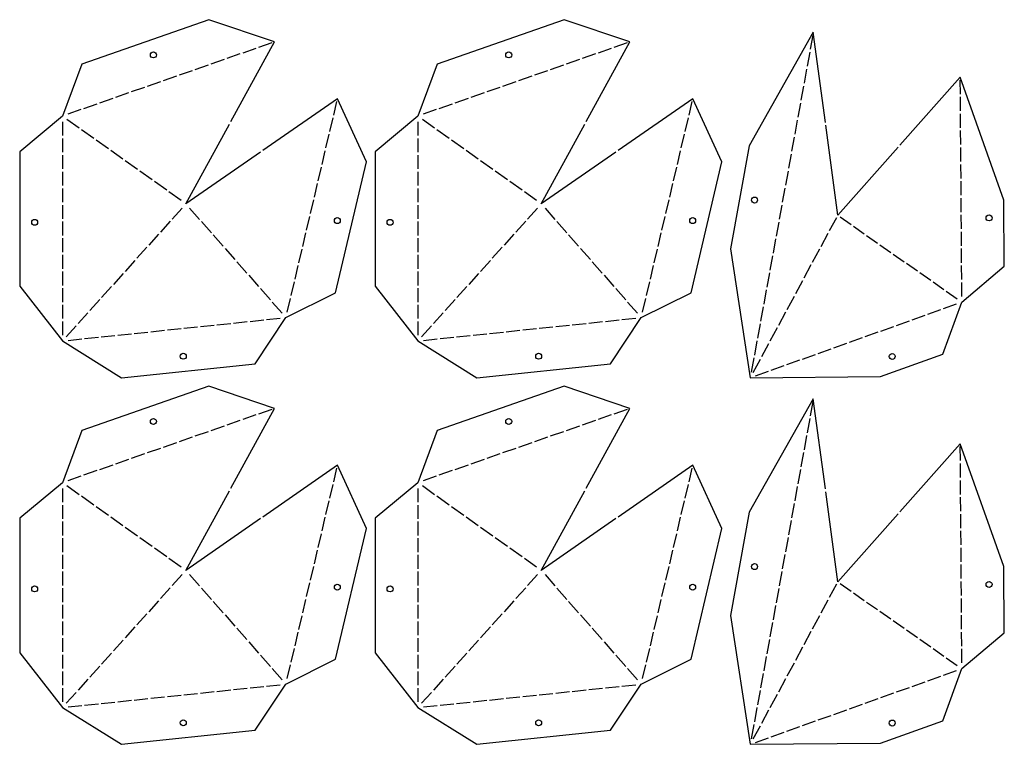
# Model space of a CAD drawing. Header units: millimetres. Extents: x 10 to 1485, y 10 to 2838.
# Tile 3 of 8: x 760 to 1452, y 10 to 519. Entities that reach past the tile are written whole.
import ezdxf

# ---------------------------------------------------------------- set-up
doc = ezdxf.new("R2010")
doc.units = ezdxf.units.MM
doc.layers.add('CUT', color=1, linetype='CONTINUOUS')

msp = doc.modelspace()

# ---------------------------------------------------------------- linework, layer by layer
at = {"layer": 'CUT'}
for p, q in [((1317.315, 508.443), (1315.494, 498.468)), ((925.709, 499.073), (916.412, 495.822)), ((936.893, 502.983), (927.597, 499.733)), ((1175.582, 499.073), (1166.286, 495.822)), ((1186.767, 502.983), (1177.47, 499.733)), ((914.524, 495.162), (905.228, 491.912)), ((1164.398, 495.162), (1155.101, 491.912)), ((1315.134, 496.5), (1313.312, 486.526)), ((892.156, 487.341), (882.859, 484.091)), ((903.34, 491.252), (894.043, 488.002)), ((1142.029, 487.341), (1132.732, 484.091)), ((1153.213, 491.252), (1143.917, 488.002)), ((869.787, 479.521), (860.49, 476.27)), ((880.971, 483.431), (871.675, 480.181)), ((1119.66, 479.521), (1110.364, 476.27)), ((1130.844, 483.431), (1121.548, 480.181)), ((1312.953, 484.558), (1311.131, 474.583)), ((847.418, 471.7), (838.121, 468.449)), ((858.602, 475.61), (849.306, 472.36)), ((1097.291, 471.7), (1087.995, 468.449)), ((1108.476, 475.61), (1099.179, 472.36)), ((1310.772, 472.616), (1308.95, 462.641)), ((1421.081, 466.974), (1421.009, 476.822)), ((825.049, 463.879), (815.753, 460.629)), ((836.233, 467.789), (826.937, 464.539)), ((1074.922, 463.879), (1065.626, 460.629)), ((1086.107, 467.789), (1076.81, 464.539)), ((1421.167, 455.126), (1421.095, 464.974)), ((813.865, 459.968), (804.568, 456.718)), ((980.413, 452.177), (982.674, 461.762)), ((1063.738, 459.968), (1054.442, 456.718)), ((1230.286, 452.177), (1232.547, 461.762)), ((1308.591, 460.673), (1306.769, 450.698)), ((802.68, 456.058), (793.384, 452.808)), ((977.693, 440.645), (979.954, 450.23)), ((1052.554, 456.058), (1043.257, 452.808)), ((1227.566, 440.645), (1229.827, 450.23)), ((1421.254, 443.278), (1421.182, 453.126)), ((789.61, 447.487), (789.615, 437.793)), ((801.487, 443.061), (792.87, 449.173)), ((1039.483, 447.487), (1039.488, 437.793)), ((1051.36, 443.061), (1042.744, 449.173)), ((1306.41, 448.731), (1304.588, 438.756)), ((811.735, 435.791), (803.118, 441.904)), ((974.973, 429.113), (977.234, 438.698)), ((1061.608, 435.791), (1052.992, 441.904)), ((1224.846, 429.113), (1227.107, 438.698)), ((1304.229, 436.789), (1302.407, 426.814)), ((1421.34, 431.43), (1421.268, 441.278)), ((789.616, 435.793), (789.62, 426.099)), ((821.983, 428.522), (813.366, 434.634)), ((1039.489, 435.793), (1039.494, 426.099)), ((1071.856, 428.522), (1063.24, 434.634)), ((1421.427, 419.582), (1421.355, 429.43)), ((789.621, 424.099), (789.626, 414.404)), ((832.231, 421.253), (823.614, 427.365)), ((972.253, 417.581), (974.514, 427.167)), ((1039.495, 424.099), (1039.499, 414.404)), ((1082.104, 421.253), (1073.487, 427.365)), ((1222.126, 417.581), (1224.387, 427.167)), ((1302.047, 424.846), (1300.226, 414.871)), ((842.479, 413.983), (833.862, 420.095)), ((969.533, 406.049), (971.794, 415.635)), ((1092.352, 413.983), (1083.735, 420.095)), ((1219.406, 406.049), (1221.667, 415.635)), ((1421.513, 407.734), (1421.441, 417.582)), ((789.627, 412.404), (789.632, 402.71)), ((852.727, 406.714), (844.11, 412.826)), ((1039.5, 412.404), (1039.505, 402.71)), ((1102.6, 406.714), (1093.983, 412.826)), ((1299.866, 412.904), (1298.044, 402.929)), ((862.974, 399.444), (854.358, 405.556)), ((966.813, 394.518), (969.074, 404.103)), ((1112.848, 399.444), (1104.231, 405.556)), ((1216.687, 394.518), (1218.947, 404.103)), ((1421.6, 395.886), (1421.528, 405.734)), ((789.633, 400.71), (789.637, 391.015)), ((873.222, 392.175), (864.606, 398.287)), ((1039.506, 400.71), (1039.511, 391.015)), ((1123.096, 392.175), (1114.479, 398.287)), ((1297.685, 400.961), (1295.863, 390.987)), ((789.638, 389.015), (789.643, 379.321)), ((964.093, 382.986), (966.354, 392.571)), ((1039.512, 389.015), (1039.516, 379.321)), ((1213.967, 382.986), (1216.227, 392.571)), ((1295.504, 389.019), (1293.682, 379.044)), ((1421.686, 384.038), (1421.614, 393.886)), ((873.808, 386.888), (866.868, 379.18)), ((879.128, 386.858), (886.107, 378.927)), ((961.373, 371.454), (963.634, 381.039)), ((1123.682, 386.888), (1116.741, 379.18)), ((1129.001, 386.858), (1135.98, 378.927)), ((1211.247, 371.454), (1213.508, 381.039)), ((1421.773, 372.19), (1421.701, 382.038)), ((789.644, 377.321), (789.649, 367.626)), ((865.53, 377.694), (858.59, 369.986)), ((887.428, 377.426), (894.408, 369.495)), ((1039.517, 377.321), (1039.522, 367.626)), ((1115.403, 377.694), (1108.463, 369.986)), ((1137.302, 377.426), (1144.281, 369.495)), ((1293.323, 377.077), (1291.501, 367.102)), ((1333.905, 380.072), (1328.891, 370.764)), ((1336.492, 380.686), (1344.188, 375.305)), ((1345.827, 374.159), (1353.523, 368.779)), ((857.251, 368.499), (850.311, 360.791)), ((895.729, 367.994), (902.709, 360.063)), ((958.653, 359.922), (960.914, 369.507)), ((1107.125, 368.499), (1100.184, 360.791)), ((1145.603, 367.994), (1152.582, 360.063)), ((1208.527, 359.922), (1210.788, 369.507)), ((1327.942, 369.003), (1322.929, 359.696)), ((1355.163, 367.633), (1362.859, 362.252)), ((1421.859, 360.342), (1421.787, 370.19)), ((789.65, 365.626), (789.655, 355.932)), ((1039.523, 365.626), (1039.528, 355.932)), ((1291.142, 365.134), (1289.32, 355.159)), ((1364.498, 361.106), (1372.194, 355.725)), ((789.656, 353.932), (789.66, 344.237)), ((848.973, 359.305), (842.033, 351.597)), ((904.03, 358.562), (911.01, 350.631)), ((955.934, 348.39), (958.194, 357.975)), ((1039.529, 353.932), (1039.534, 344.237)), ((1098.846, 359.305), (1091.906, 351.597)), ((1153.903, 358.562), (1160.883, 350.631)), ((1205.807, 348.39), (1208.068, 357.975)), ((1288.961, 353.192), (1287.139, 343.217)), ((1321.98, 357.935), (1316.966, 348.627)), ((1373.833, 354.579), (1381.529, 349.198)), ((1421.946, 348.494), (1421.874, 358.342)), ((840.694, 350.111), (833.754, 342.403)), ((912.331, 349.13), (919.31, 341.2)), ((953.214, 336.858), (955.474, 346.443)), ((1090.568, 350.111), (1083.627, 342.403)), ((1162.204, 349.13), (1169.184, 341.2)), ((1203.087, 336.858), (1205.348, 346.443)), ((1316.018, 346.867), (1311.004, 337.559)), ((1383.168, 348.052), (1390.864, 342.671)), ((1422.032, 336.646), (1421.96, 346.494)), ((789.661, 342.237), (789.666, 332.543)), ((832.416, 340.917), (825.476, 333.209)), ((920.632, 339.698), (927.611, 331.768)), ((1039.535, 342.237), (1039.539, 332.543)), ((1082.289, 340.917), (1075.349, 333.209)), ((1170.505, 339.698), (1177.485, 331.768)), ((1286.779, 341.25), (1284.958, 331.275)), ((1392.503, 341.525), (1400.199, 336.144)), ((950.494, 325.326), (952.754, 334.911)), ((1200.367, 325.326), (1202.628, 334.911)), ((1310.055, 335.798), (1305.042, 326.491)), ((1401.838, 334.998), (1409.534, 329.617)), ((1422.119, 324.798), (1422.047, 334.646)), ((789.667, 330.543), (789.672, 320.848)), ((824.137, 331.723), (817.197, 324.015)), ((928.933, 330.266), (935.912, 322.336)), ((1039.54, 330.543), (1039.545, 320.848)), ((1074.011, 331.723), (1067.07, 324.015)), ((1178.806, 330.266), (1185.785, 322.336)), ((1284.598, 329.307), (1282.776, 319.332)), ((1411.174, 328.471), (1418.87, 323.09)), ((789.673, 318.848), (789.677, 309.154)), ((815.859, 322.528), (808.919, 314.82)), ((937.233, 320.834), (944.213, 312.904)), ((947.774, 313.794), (950.035, 323.38)), ((1039.546, 318.848), (1039.551, 309.154)), ((1065.732, 322.528), (1058.792, 314.82)), ((1187.107, 320.834), (1194.086, 312.904)), ((1197.647, 313.794), (1199.908, 323.38)), ((1304.093, 324.73), (1299.079, 315.423)), ((1409.252, 316.191), (1418.381, 319.453)), ((807.58, 313.334), (800.64, 305.626)), ((1057.454, 313.334), (1050.513, 305.626)), ((1282.417, 317.365), (1280.595, 307.39)), ((1298.131, 313.662), (1293.117, 304.354)), ((1387.226, 308.321), (1396.356, 311.583)), ((1398.239, 312.256), (1407.368, 315.518)), ((789.678, 307.154), (789.683, 297.459)), ((898.342, 304.826), (907.984, 305.835)), ((909.973, 306.043), (919.615, 307.051)), ((921.604, 307.26), (931.246, 308.268)), ((933.235, 308.476), (942.877, 309.485)), ((1039.552, 307.154), (1039.556, 297.459)), ((1148.216, 304.826), (1157.858, 305.835)), ((1159.847, 306.043), (1169.489, 307.051)), ((1171.478, 307.26), (1181.12, 308.268)), ((1183.109, 308.476), (1192.751, 309.485)), ((1280.236, 305.422), (1278.414, 295.448)), ((1376.214, 304.386), (1385.343, 307.648)), ((799.302, 304.14), (792.362, 296.432)), ((828.556, 297.526), (838.198, 298.534)), ((840.187, 298.742), (849.829, 299.751)), ((851.818, 299.959), (861.46, 300.968)), ((863.449, 301.176), (873.091, 302.185)), ((875.08, 302.393), (884.722, 303.401)), ((886.711, 303.609), (896.353, 304.618)), ((1049.175, 304.14), (1042.235, 296.432)), ((1078.43, 297.526), (1088.072, 298.534)), ((1090.061, 298.742), (1099.703, 299.751)), ((1101.692, 299.959), (1111.334, 300.968)), ((1113.323, 301.176), (1122.965, 302.185)), ((1124.954, 302.393), (1134.596, 303.401)), ((1136.585, 303.609), (1146.227, 304.618)), ((1292.169, 302.594), (1287.155, 293.286)), ((1354.189, 296.517), (1363.318, 299.779)), ((1365.201, 300.452), (1374.33, 303.714)), ((793.663, 293.876), (803.305, 294.884)), ((805.294, 295.092), (814.936, 296.101)), ((816.925, 296.309), (826.567, 297.318)), ((1043.537, 293.876), (1053.179, 294.884)), ((1055.168, 295.092), (1064.81, 296.101)), ((1066.799, 296.309), (1076.441, 297.318)), ((1278.055, 293.48), (1276.233, 283.505)), ((1286.206, 291.525), (1281.192, 282.218)), ((1332.163, 288.647), (1341.292, 291.909)), ((1343.176, 292.582), (1352.305, 295.844)), ((1310.138, 280.778), (1319.267, 284.04)), ((1321.151, 284.713), (1330.28, 287.975)), ((1275.874, 281.538), (1274.052, 271.563)), ((1280.244, 280.457), (1275.23, 271.149)), ((1299.125, 276.843), (1308.255, 280.105)), ((1277.1, 268.974), (1286.229, 272.236)), ((1288.113, 272.908), (1297.242, 276.17)), ((1317.315, 250.815), (1315.494, 240.84)), ((936.893, 245.355), (927.597, 242.105)), ((1186.767, 245.355), (1177.47, 242.105)), ((914.524, 237.534), (905.228, 234.284)), ((925.709, 241.445), (916.412, 238.195)), ((1164.398, 237.534), (1155.101, 234.284)), ((1175.582, 241.445), (1166.286, 238.195)), ((1315.134, 238.873), (1313.312, 228.898)), ((892.156, 229.714), (882.859, 226.463)), ((903.34, 233.624), (894.043, 230.374)), ((1142.029, 229.714), (1132.732, 226.463)), ((1153.213, 233.624), (1143.917, 230.374)), ((869.787, 221.893), (860.49, 218.642)), ((880.971, 225.803), (871.675, 222.553)), ((1119.66, 221.893), (1110.364, 218.642)), ((1130.844, 225.803), (1121.548, 222.553)), ((1312.953, 226.93), (1311.131, 216.955)), ((858.602, 217.982), (849.306, 214.732)), ((1108.476, 217.982), (1099.179, 214.732)), ((1310.772, 214.988), (1308.95, 205.013)), ((1421.081, 209.346), (1421.009, 219.194)), ((836.233, 210.161), (826.937, 206.911)), ((847.418, 214.072), (838.121, 210.822)), ((1086.107, 210.161), (1076.81, 206.911)), ((1097.291, 214.072), (1087.995, 210.822)), ((813.865, 202.341), (804.568, 199.09)), ((825.049, 206.251), (815.753, 203.001)), ((980.413, 194.549), (982.674, 204.134)), ((1063.738, 202.341), (1054.442, 199.09)), ((1074.922, 206.251), (1065.626, 203.001)), ((1230.286, 194.549), (1232.547, 204.134)), ((1308.591, 203.045), (1306.769, 193.071)), ((1421.167, 197.498), (1421.095, 207.346)), ((802.68, 198.43), (793.384, 195.18)), ((1052.554, 198.43), (1043.257, 195.18)), ((1421.254, 185.65), (1421.182, 195.498)), ((789.61, 189.86), (789.615, 180.165)), ((801.487, 185.433), (792.87, 191.545)), ((977.693, 183.017), (979.954, 192.603)), ((1039.483, 189.86), (1039.488, 180.165)), ((1051.36, 185.433), (1042.744, 191.545)), ((1227.566, 183.017), (1229.827, 192.603)), ((1306.41, 191.103), (1304.588, 181.128)), ((811.735, 178.164), (803.118, 184.276)), ((974.973, 171.485), (977.234, 181.071)), ((1061.608, 178.164), (1052.992, 184.276)), ((1224.846, 171.485), (1227.107, 181.071)), ((1421.34, 173.802), (1421.268, 183.65)), ((789.616, 178.165), (789.62, 168.471)), ((821.983, 170.894), (813.366, 177.006)), ((1039.489, 178.165), (1039.494, 168.471)), ((1071.856, 170.894), (1063.24, 177.006)), ((1304.229, 179.161), (1302.407, 169.186)), ((789.621, 166.471), (789.626, 156.776)), ((832.231, 163.625), (823.614, 169.737)), ((972.253, 159.953), (974.514, 169.539)), ((1039.495, 166.471), (1039.499, 156.776)), ((1082.104, 163.625), (1073.487, 169.737)), ((1222.126, 159.953), (1224.387, 169.539)), ((1302.047, 167.218), (1300.226, 157.243)), ((1421.427, 161.954), (1421.355, 171.802)), ((842.479, 156.355), (833.862, 162.468)), ((1092.352, 156.355), (1083.735, 162.468)), ((1421.513, 150.106), (1421.441, 159.954)), ((789.627, 154.776), (789.632, 145.082)), ((852.727, 149.086), (844.11, 155.198)), ((969.533, 148.422), (971.794, 158.007)), ((1039.5, 154.776), (1039.505, 145.082)), ((1102.6, 149.086), (1093.983, 155.198)), ((1219.406, 148.422), (1221.667, 158.007)), ((1299.866, 155.276), (1298.044, 145.301)), ((862.974, 141.816), (854.358, 147.929)), ((966.813, 136.89), (969.074, 146.475)), ((1112.848, 141.816), (1104.231, 147.929)), ((1216.687, 136.89), (1218.947, 146.475)), ((1421.6, 138.258), (1421.528, 148.106)), ((789.633, 143.082), (789.637, 133.387)), ((873.222, 134.547), (864.606, 140.659)), ((1039.506, 143.082), (1039.511, 133.387)), ((1123.096, 134.547), (1114.479, 140.659)), ((1297.685, 143.334), (1295.863, 133.359)), ((964.093, 125.358), (966.354, 134.943)), ((1213.967, 125.358), (1216.227, 134.943)), ((1421.686, 126.41), (1421.614, 136.258)), ((789.638, 131.387), (789.643, 121.693)), ((873.808, 129.26), (866.868, 121.552)), ((879.128, 129.23), (886.107, 121.299)), ((1039.512, 131.387), (1039.516, 121.693)), ((1123.682, 129.26), (1116.741, 121.552)), ((1129.001, 129.23), (1135.98, 121.299)), ((1295.504, 131.391), (1293.682, 121.416)), ((789.644, 119.693), (789.649, 109.998)), ((865.53, 120.066), (858.59, 112.358)), ((887.428, 119.798), (894.408, 111.867)), ((961.373, 113.826), (963.634, 123.411)), ((1039.517, 119.693), (1039.522, 109.998)), ((1115.403, 120.066), (1108.463, 112.358)), ((1137.302, 119.798), (1144.281, 111.867)), ((1211.247, 113.826), (1213.508, 123.411)), ((1293.323, 119.449), (1291.501, 109.474)), ((1333.905, 122.444), (1328.891, 113.136)), ((1336.492, 123.059), (1344.188, 117.678)), ((1421.773, 114.562), (1421.701, 124.41)), ((857.251, 110.872), (850.311, 103.164)), ((958.653, 102.294), (960.914, 111.879)), ((1107.125, 110.872), (1100.184, 103.164)), ((1208.527, 102.294), (1210.788, 111.879)), ((1327.942, 111.375), (1322.929, 102.068)), ((1345.827, 116.532), (1353.523, 111.151)), ((1421.859, 102.714), (1421.787, 112.562)), ((789.65, 107.998), (789.655, 98.304)), ((895.729, 110.366), (902.709, 102.435)), ((1039.523, 107.998), (1039.528, 98.304)), ((1145.603, 110.366), (1152.582, 102.435)), ((1291.142, 107.506), (1289.32, 97.532)), ((1355.163, 110.005), (1362.859, 104.624)), ((848.973, 101.677), (842.033, 93.969)), ((904.03, 100.934), (911.01, 93.004)), ((955.934, 90.762), (958.194, 100.347)), ((1098.846, 101.677), (1091.906, 93.969)), ((1153.903, 100.934), (1160.883, 93.004)), ((1205.807, 90.762), (1208.068, 100.347)), ((1321.98, 100.307), (1316.966, 91)), ((1364.498, 103.478), (1372.194, 98.097)), ((1373.833, 96.951), (1381.529, 91.57)), ((1421.946, 90.866), (1421.874, 100.714)), ((789.656, 96.304), (789.66, 86.609)), ((840.694, 92.483), (833.754, 84.775)), ((912.331, 91.502), (919.31, 83.572)), ((1039.529, 96.304), (1039.534, 86.609)), ((1090.568, 92.483), (1083.627, 84.775)), ((1162.204, 91.502), (1169.184, 83.572)), ((1288.961, 95.564), (1287.139, 85.589)), ((1383.168, 90.424), (1390.864, 85.043)), ((789.661, 84.609), (789.666, 74.915)), ((832.416, 83.289), (825.476, 75.581)), ((953.214, 79.23), (955.474, 88.815)), ((1039.535, 84.609), (1039.539, 74.915)), ((1082.289, 83.289), (1075.349, 75.581)), ((1203.087, 79.23), (1205.348, 88.815)), ((1286.779, 83.622), (1284.958, 73.647)), ((1316.018, 89.239), (1311.004, 79.931)), ((1392.503, 83.897), (1400.199, 78.516)), ((1422.032, 79.018), (1421.96, 88.866)), ((920.632, 82.07), (927.611, 74.14)), ((950.494, 67.698), (952.754, 77.284)), ((1170.505, 82.07), (1177.485, 74.14)), ((1200.367, 67.698), (1202.628, 77.284)), ((1310.055, 78.171), (1305.042, 68.863)), ((1401.838, 77.37), (1409.534, 71.989)), ((1422.119, 67.17), (1422.047, 77.018)), ((789.667, 72.915), (789.672, 63.22)), ((824.137, 74.095), (817.197, 66.387)), ((928.933, 72.638), (935.912, 64.708)), ((1039.54, 72.915), (1039.545, 63.22)), ((1074.011, 74.095), (1067.07, 66.387)), ((1178.806, 72.638), (1185.785, 64.708)), ((1284.598, 71.679), (1282.776, 61.704)), ((1411.174, 70.843), (1418.87, 65.463)), ((815.859, 64.9), (808.919, 57.193)), ((937.233, 63.206), (944.213, 55.276)), ((947.774, 56.166), (950.035, 65.752)), ((1065.732, 64.9), (1058.792, 57.193)), ((1187.107, 63.206), (1194.086, 55.276)), ((1197.647, 56.166), (1199.908, 65.752)), ((1304.093, 67.102), (1299.079, 57.795)), ((789.673, 61.22), (789.677, 51.526)), ((807.58, 55.706), (800.64, 47.998)), ((1039.546, 61.22), (1039.551, 51.526)), ((1057.454, 55.706), (1050.513, 47.998)), ((1282.417, 59.737), (1280.595, 49.762)), ((1298.131, 56.034), (1293.117, 46.726)), ((1398.239, 54.628), (1407.368, 57.89)), ((1409.252, 58.563), (1418.381, 61.825)), ((789.678, 49.526), (789.683, 39.832)), ((909.973, 48.415), (919.615, 49.424)), ((921.604, 49.632), (931.246, 50.64)), ((933.235, 50.848), (942.877, 51.857)), ((1039.552, 49.526), (1039.556, 39.832)), ((1159.847, 48.415), (1169.489, 49.424)), ((1171.478, 49.632), (1181.12, 50.64)), ((1183.109, 50.848), (1192.751, 51.857)), ((1376.214, 46.759), (1385.343, 50.02)), ((1387.226, 50.693), (1396.356, 53.955)), ((799.302, 46.512), (792.362, 38.804)), ((840.187, 41.115), (849.829, 42.123)), ((851.818, 42.331), (861.46, 43.34)), ((863.449, 43.548), (873.091, 44.557)), ((875.08, 44.765), (884.722, 45.773)), ((886.711, 45.982), (896.353, 46.99)), ((898.342, 47.198), (907.984, 48.207)), ((1049.175, 46.512), (1042.235, 38.804)), ((1090.061, 41.115), (1099.703, 42.123)), ((1101.692, 42.331), (1111.334, 43.34)), ((1113.323, 43.548), (1122.965, 44.557)), ((1124.954, 44.765), (1134.596, 45.773)), ((1136.585, 45.982), (1146.227, 46.99)), ((1148.216, 47.198), (1157.858, 48.207)), ((1280.236, 47.795), (1278.414, 37.82)), ((1292.169, 44.966), (1287.155, 35.658)), ((1354.189, 38.889), (1363.318, 42.151)), ((1365.201, 42.824), (1374.33, 46.086)), ((793.663, 36.248), (803.305, 37.256)), ((805.294, 37.464), (814.936, 38.473)), ((816.925, 38.681), (826.567, 39.69)), ((828.556, 39.898), (838.198, 40.907)), ((1043.537, 36.248), (1053.179, 37.256)), ((1055.168, 37.464), (1064.81, 38.473)), ((1066.799, 38.681), (1076.441, 39.69)), ((1078.43, 39.898), (1088.072, 40.907)), ((1278.055, 35.852), (1276.233, 25.877)), ((1343.176, 34.954), (1352.305, 38.216)), ((1286.206, 33.897), (1281.192, 24.59)), ((1321.151, 27.085), (1330.28, 30.347)), ((1332.163, 31.02), (1341.292, 34.281)), ((1275.874, 23.91), (1274.052, 13.935)), ((1280.244, 22.829), (1275.23, 13.522)), ((1299.125, 19.215), (1308.255, 22.477)), ((1310.138, 23.15), (1319.267, 26.412)), ((1277.1, 11.346), (1286.229, 14.608)), ((1288.113, 15.281), (1297.242, 18.542))]:
    msp.add_line(p, q, dxfattribs=at)
for points in [[(908.113, 447.629), (938.781, 503.643), (892.537, 519.256), (803.306, 488.057), (789.608, 451.487), (759.62, 426.473), (759.666, 331.945), (789.685, 293.459), (831.097, 267.628), (925.112, 277.463), (946.855, 309.901), (981.793, 327.347), (1003.493, 419.35), (983.133, 463.709), (930.631, 427.354)], [(1157.987, 447.629), (1188.654, 503.643), (1142.411, 519.256), (1053.179, 488.057), (1039.481, 451.487), (1009.493, 426.473), (1009.54, 331.945), (1039.558, 293.459), (1080.971, 267.628), (1174.986, 277.463), (1196.729, 309.901), (1231.667, 327.347), (1253.367, 419.35), (1233.006, 463.709), (1180.504, 427.354)], [(1326.131, 447.113), (1317.675, 510.41), (1272.618, 430.685), (1259.367, 358.133), (1273.333, 267.628), (1364.906, 268.489), (1408.699, 284.136), (1422.148, 320.798), (1451.965, 346.017), (1451.625, 392.52), (1420.994, 478.822), (1378.588, 431.075)], [(928.987, 426.215), (876.485, 389.86), (907.153, 445.875)], [(1178.86, 426.215), (1126.358, 389.86), (1157.026, 445.875)], [(1377.26, 429.58), (1334.853, 381.832), (1326.396, 445.13)], [(908.113, 190.001), (938.781, 246.015), (892.537, 261.628), (803.306, 230.43), (789.608, 193.86), (759.62, 168.845), (759.666, 74.317), (789.685, 35.832), (831.097, 10), (925.112, 19.835), (946.855, 52.273), (981.793, 69.719), (1003.493, 161.722), (983.133, 206.081), (930.631, 169.726)], [(1157.987, 190.001), (1188.654, 246.015), (1142.411, 261.628), (1053.179, 230.43), (1039.481, 193.86), (1009.493, 168.845), (1009.54, 74.317), (1039.558, 35.832), (1080.971, 10), (1174.986, 19.835), (1196.729, 52.273), (1231.667, 69.719), (1253.367, 161.722), (1233.006, 206.081), (1180.504, 169.726)], [(1326.131, 189.485), (1317.675, 252.782), (1272.618, 173.057), (1259.367, 100.505), (1273.333, 10), (1364.906, 10.861), (1408.699, 26.508), (1422.148, 63.171), (1451.965, 88.389), (1451.625, 134.892), (1420.994, 221.194), (1378.588, 173.447)], [(928.987, 168.587), (876.485, 132.233), (907.153, 188.247)], [(1178.86, 168.587), (1126.358, 132.233), (1157.026, 188.247)], [(1377.26, 171.952), (1334.853, 124.205), (1326.396, 187.502)]]:
    msp.add_lwpolyline(points, dxfattribs=at)
for centre in [(853.617, 494.525), (1103.49, 494.525), (1276.321, 392.523), (1441.217, 379.958), (770.144, 376.851), (982.966, 378.058), (1020.018, 376.851), (1232.84, 378.058), (874.663, 282.743), (1124.536, 282.743), (1373.131, 282.578), (853.617, 236.897), (1103.49, 236.897), (1276.321, 134.895), (770.144, 119.224), (982.966, 120.43), (1020.018, 119.224), (1232.84, 120.43), (1441.217, 122.33), (874.663, 25.115), (1124.536, 25.115), (1373.131, 24.95)]:
    msp.add_circle(centre, 2.1, dxfattribs=at)

doc.saveas('drawing.dxf')
